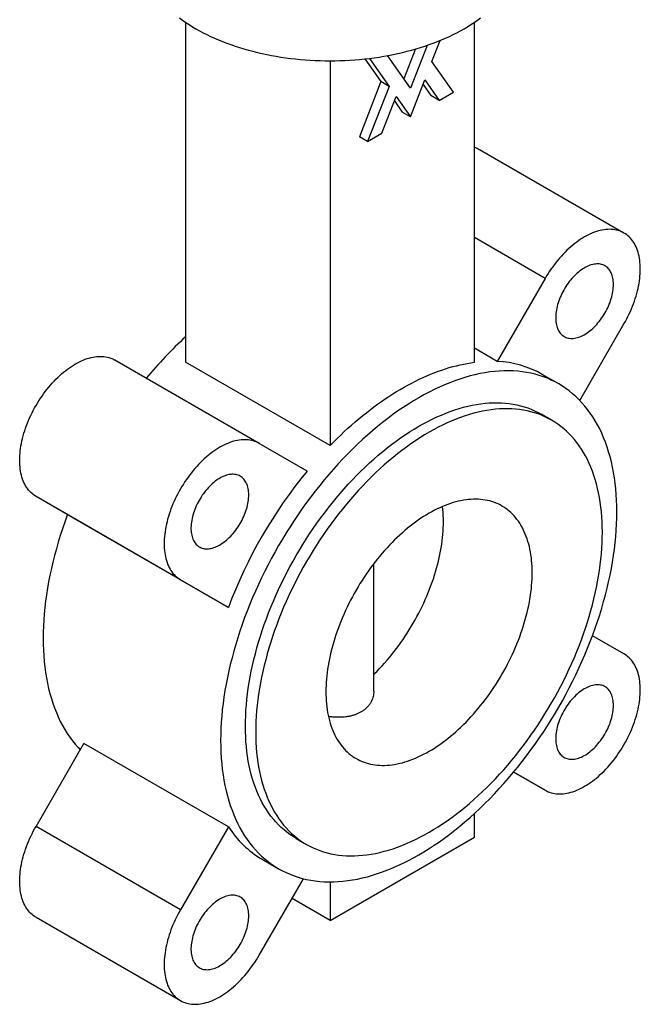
# Paper-space layout '_Isometrico' of a CAD drawing. Header units: millimetres. Extents: x -53 to 129, y -74 to 245.
# Tile 1 of 2: x -53 to 53, y -74 to 95. Entities that reach past the tile are written whole.
import ezdxf

# ---------------------------------------------------------------- set-up
doc = ezdxf.new("R2010")
doc.units = ezdxf.units.MM

psp = doc.layouts.new('_Isometrico')

# ---------------------------------------------------------------- linework, layer by layer
at = {"color": 7, "linetype": 'Continuous', "lineweight": 25}
for p, q in [((-24.75, 94.81), (-24.75, 36.5)), ((24.75, 36.5), (24.75, 94.81)), ((17.46, 88.06), (18.87, 91.69)), ((14.67, 90.23), (12.67, 85.08)), ((16.64, 90.85), (13.79, 83.49)), ((0, 88.2), (0, 22.21)), ((5.97, 88.52), (8.7, 84.64)), ((6.75, 88.61), (10.11, 83.82)), ((13.79, 83.49), (9.86, 89.09)), ((21.14, 82.84), (17.46, 88.06)), ((8.7, 84.64), (5.03, 75.17)), ((10.11, 83.82), (8.7, 84.64)), ((13.79, 78.59), (16.24, 84.91)), ((16.24, 84.91), (18.69, 81.42)), ((10.11, 83.82), (6.44, 74.35)), ((15.94, 84.14), (17.27, 82.24)), ((18.69, 81.42), (21.14, 82.84)), ((8.89, 75.77), (11.34, 82.08)), ((11.04, 81.31), (12.37, 79.41)), ((11.34, 82.08), (13.79, 78.59)), ((18.69, 81.42), (17.27, 82.24)), ((13.79, 78.59), (12.37, 79.41)), ((6.44, 74.35), (5.03, 75.17)), ((6.44, 74.35), (8.89, 75.77)), ((50.37, 58.67), (25.63, 72.96)), ((36.87, 50.88), (28.66, 36.65)), ((42.8, 29.97), (50.37, 43.09)), ((28.66, 36.65), (24.75, 38.9)), ((-12.13, 22.59), (-36.87, 36.88)), ((0, 22.21), (-24.75, 36.5)), ((39.2, 32.79), (36.37, 34.43)), ((37.97, 26.58), (36.2, 27.6)), ((-3.91, 17.85), (-12.13, 22.59)), ((-25.63, -0.79), (-50.37, 13.5)), ((-42.16, 8.75), (-50.37, 13.5)), ((-17.41, -5.53), (-42.16, 8.75)), ((7.5, -19.95), (7.5, 1.97)), ((-25.63, -0.79), (-17.41, -5.53)), ((50.37, -13.5), (44.98, -10.39)), ((-50.37, -43.09), (-42.16, -28.85)), ((-17.41, -43.14), (-42.16, -28.85)), ((31.48, -33.77), (36.87, -36.88)), ((36.87, -36.88), (31.48, -33.77)), ((24.75, -44.91), (24.75, -40.88)), ((-25.63, -57.37), (-50.37, -43.09)), ((-17.41, -43.14), (-25.63, -57.37)), ((-5.8, -45.15), (-4.03, -46.17)), ((0, -59.2), (24.75, -44.91)), ((-11.62, -48.71), (-8.8, -50.35)), ((-12.13, -65.17), (-4.55, -52.05)), ((0, -52.6), (0, -59.2)), ((0, -59.2), (-6.51, -55.44)), ((-50.37, -58.67), (-25.63, -72.96))]:
    psp.add_line(p, q, dxfattribs=at)
at = {"color": 8, "linetype": 'Continuous', "lineweight": 25}
psp.add_line((36.87, 50.88), (24.75, 57.88), dxfattribs=at)
at = {"color": 7, "linetype": 'Continuous', "lineweight": 25, "flags": 128}
for points in [[(-25.78, 95.55), (-25.26, 95.16), (-24.71, 94.78), (-24.15, 94.41), (-23.57, 94.05), (-22.98, 93.7)], [(-22.98, 93.7), (-22.37, 93.36), (-21.75, 93.02), (-21.11, 92.7), (-20.45, 92.39), (-19.78, 92.08), (-19.1, 91.79), (-18.41, 91.5), (-17.7, 91.23), (-16.98, 90.97), (-16.25, 90.72), (-15.51, 90.48), (-14.75, 90.25), (-13.99, 90.03), (-13.22, 89.83), (-12.44, 89.63), (-11.65, 89.45), (-10.85, 89.28), (-10.04, 89.12), (-9.23, 88.98), (-8.41, 88.84), (-7.59, 88.72), (-6.76, 88.61), (-5.92, 88.52), (-5.08, 88.44), (-4.24, 88.37), (-3.4, 88.31), (-2.55, 88.26), (-1.7, 88.23), (-0.85, 88.21), (0, 88.2), (0.85, 88.21), (1.7, 88.23), (2.55, 88.26), (3.4, 88.31), (4.24, 88.37), (5.08, 88.44), (5.92, 88.52), (6.76, 88.61), (7.59, 88.72), (8.41, 88.84), (9.23, 88.98), (10.04, 89.12), (10.85, 89.28), (11.65, 89.45), (12.44, 89.63), (13.22, 89.83), (13.99, 90.03), (14.75, 90.25), (15.51, 90.48), (16.25, 90.72), (16.98, 90.97), (17.7, 91.23), (18.41, 91.5), (19.1, 91.79), (19.78, 92.08), (20.45, 92.39), (21.11, 92.7), (21.75, 93.02), (22.37, 93.36), (22.98, 93.7), (23.57, 94.05), (24.15, 94.41), (24.71, 94.78), (25.26, 95.16), (25.78, 95.55)], [(50.37, 43.09), (50.61, 43.5), (50.84, 43.93), (51.06, 44.36), (51.27, 44.79), (51.47, 45.22), (51.65, 45.66), (51.83, 46.1), (52, 46.54), (52.16, 46.98), (52.31, 47.42), (52.44, 47.86), (52.57, 48.29), (52.68, 48.73), (52.78, 49.16), (52.87, 49.6), (52.95, 50.02), (53.02, 50.45), (53.07, 50.87), (53.12, 51.28), (53.15, 51.69), (53.16, 52.1), (53.17, 52.49), (53.16, 52.88), (53.15, 53.27), (53.12, 53.64), (53.07, 54.01), (53.02, 54.36), (52.95, 54.71), (52.87, 55.05), (52.78, 55.38), (52.68, 55.69), (52.57, 56), (52.44, 56.29), (52.31, 56.58), (52.16, 56.85), (52, 57.1), (51.83, 57.35), (51.65, 57.58), (51.47, 57.8), (51.27, 58), (51.06, 58.19), (50.84, 58.37), (50.61, 58.53), (50.37, 58.67), (50.13, 58.81), (49.88, 58.92), (49.61, 59.02), (49.35, 59.11), (49.07, 59.18), (48.79, 59.24), (48.5, 59.28), (48.2, 59.3), (47.9, 59.31), (47.59, 59.3), (47.28, 59.28), (46.96, 59.24), (46.64, 59.18), (46.31, 59.11), (45.99, 59.03), (45.65, 58.93), (45.32, 58.81), (44.98, 58.68), (44.64, 58.53), (44.31, 58.37), (43.97, 58.2), (43.62, 58.01), (43.28, 57.8), (42.94, 57.59), (42.6, 57.35), (42.27, 57.11), (41.93, 56.85), (41.6, 56.58), (41.26, 56.3), (40.93, 56.01), (40.61, 55.7), (40.29, 55.39), (39.97, 55.06), (39.66, 54.72), (39.35, 54.37), (39.05, 54.02), (38.75, 53.65), (38.46, 53.28), (38.18, 52.89), (37.9, 52.51), (37.63, 52.11), (37.37, 51.71), (37.12, 51.3), (36.87, 50.88)], [(48.57, 49.84), (48.57, 50.12), (48.55, 50.39), (48.52, 50.65), (48.48, 50.91), (48.42, 51.15), (48.36, 51.39), (48.28, 51.61), (48.19, 51.82), (48.09, 52.02), (47.98, 52.21), (47.86, 52.39), (47.73, 52.55), (47.59, 52.7), (47.43, 52.83), (47.27, 52.95), (47.1, 53.06), (46.92, 53.15), (46.74, 53.22), (46.54, 53.28), (46.34, 53.33), (46.13, 53.36), (45.92, 53.37), (45.7, 53.37), (45.48, 53.35), (45.25, 53.32), (45.01, 53.27), (44.78, 53.21), (44.54, 53.13), (44.3, 53.03), (44.05, 52.92), (43.81, 52.8), (43.56, 52.66), (43.32, 52.51), (43.07, 52.35), (42.83, 52.17), (42.59, 51.98), (42.35, 51.77), (42.12, 51.56), (41.89, 51.33), (41.66, 51.1), (41.44, 50.85), (41.22, 50.59), (41.01, 50.33), (40.8, 50.05), (40.61, 49.77), (40.42, 49.48), (40.23, 49.19), (40.06, 48.89), (39.89, 48.59), (39.74, 48.28), (39.59, 47.97), (39.45, 47.66), (39.33, 47.34), (39.21, 47.02), (39.11, 46.71), (39.01, 46.39), (38.93, 46.08), (38.86, 45.77), (38.8, 45.46), (38.75, 45.15), (38.71, 44.85), (38.69, 44.56), (38.68, 44.27), (38.68, 43.99), (38.69, 43.71), (38.71, 43.44), (38.75, 43.18), (38.8, 42.93), (38.86, 42.69), (38.93, 42.47), (39.01, 42.25), (39.11, 42.04), (39.21, 41.85), (39.33, 41.67), (39.45, 41.5), (39.59, 41.34), (39.74, 41.2), (39.89, 41.07), (40.06, 40.96), (40.23, 40.86), (40.42, 40.78), (40.61, 40.71), (40.8, 40.66), (41.01, 40.62), (41.22, 40.6), (41.44, 40.59), (41.66, 40.6), (41.89, 40.63), (42.12, 40.67), (42.35, 40.73), (42.59, 40.8), (42.83, 40.88), (43.07, 40.99), (43.32, 41.1), (43.56, 41.23), (43.81, 41.38), (44.05, 41.54), (44.3, 41.71), (44.54, 41.89), (44.78, 42.09), (45.01, 42.3), (45.25, 42.52), (45.48, 42.75), (45.7, 42.99), (45.92, 43.24), (46.13, 43.51), (46.34, 43.78), (46.54, 44.05), (46.74, 44.34), (46.92, 44.63), (47.1, 44.92), (47.27, 45.23), (47.43, 45.53), (47.59, 45.84), (47.73, 46.15), (47.86, 46.47), (47.98, 46.78), (48.09, 47.1), (48.19, 47.42), (48.28, 47.73), (48.36, 48.04), (48.42, 48.35), (48.48, 48.66), (48.52, 48.96), (48.55, 49.26), (48.57, 49.55), (48.57, 49.84)], [(-50.37, 13.5), (-50.61, 13.64), (-50.84, 13.81), (-51.06, 13.98), (-51.27, 14.17), (-51.47, 14.38), (-51.65, 14.59), (-51.83, 14.83), (-52, 15.07), (-52.16, 15.33), (-52.31, 15.6), (-52.44, 15.88), (-52.57, 16.17), (-52.68, 16.48), (-52.78, 16.8), (-52.87, 17.12), (-52.95, 17.46), (-53.02, 17.81), (-53.07, 18.17), (-53.12, 18.53), (-53.15, 18.91), (-53.16, 19.29), (-53.17, 19.68), (-53.16, 20.08), (-53.15, 20.48), (-53.12, 20.89), (-53.07, 21.3), (-53.02, 21.72), (-52.95, 22.15), (-52.87, 22.58), (-52.78, 23.01), (-52.68, 23.44), (-52.57, 23.88), (-52.44, 24.32), (-52.31, 24.76), (-52.16, 25.2), (-52, 25.64), (-51.83, 26.08), (-51.65, 26.51), (-51.47, 26.95), (-51.27, 27.38), (-51.06, 27.82), (-50.84, 28.24), (-50.61, 28.67), (-50.37, 29.09), (-50.13, 29.5), (-49.88, 29.91), (-49.61, 30.32), (-49.35, 30.71), (-49.07, 31.1), (-48.79, 31.48), (-48.5, 31.86), (-48.2, 32.22), (-47.9, 32.58), (-47.59, 32.93), (-47.28, 33.27), (-46.96, 33.59), (-46.64, 33.91), (-46.31, 34.21), (-45.99, 34.51), (-45.65, 34.79), (-45.32, 35.06), (-44.98, 35.32), (-44.64, 35.56), (-44.31, 35.79), (-43.97, 36.01), (-43.62, 36.21), (-43.28, 36.4), (-42.94, 36.58), (-42.6, 36.74), (-42.27, 36.89), (-41.93, 37.02), (-41.6, 37.13), (-41.26, 37.23), (-40.93, 37.32), (-40.61, 37.39), (-40.29, 37.44), (-39.97, 37.48), (-39.66, 37.51), (-39.35, 37.51), (-39.05, 37.51), (-38.75, 37.48), (-38.46, 37.44), (-38.18, 37.39), (-37.9, 37.32), (-37.63, 37.23), (-37.37, 37.13), (-37.12, 37.01), (-36.87, 36.88)], [(0, 22.21), (0.61, 22.83), (1.22, 23.43), (1.83, 24.03), (2.45, 24.61), (3.08, 25.18), (3.7, 25.74), (4.33, 26.29), (4.96, 26.83), (5.6, 27.35), (6.24, 27.86), (6.88, 28.36), (7.52, 28.84), (8.16, 29.32), (8.81, 29.77), (9.45, 30.22), (10.1, 30.65), (10.75, 31.07), (11.4, 31.47), (12.05, 31.86), (12.7, 32.24), (13.35, 32.6), (14, 32.94), (14.65, 33.27), (15.29, 33.59), (15.94, 33.89), (16.59, 34.18), (17.23, 34.45), (17.87, 34.71), (18.51, 34.95), (19.15, 35.17), (19.78, 35.38), (20.42, 35.58), (21.05, 35.76), (21.67, 35.92), (22.3, 36.07), (22.91, 36.2), (23.53, 36.31), (24.14, 36.41), (24.75, 36.5)], [(49.14, 10.82), (49.13, 11.84), (49.1, 12.84), (49.04, 13.83), (48.96, 14.81), (48.85, 15.77), (48.73, 16.71), (48.58, 17.63), (48.4, 18.54), (48.21, 19.43), (47.99, 20.29), (47.75, 21.14), (47.48, 21.97), (47.2, 22.78), (46.89, 23.56), (46.56, 24.32), (46.21, 25.07), (45.84, 25.78), (45.44, 26.48), (45.03, 27.14), (44.6, 27.79), (44.14, 28.41), (43.67, 29), (43.17, 29.57), (42.66, 30.11), (42.13, 30.63), (41.58, 31.12), (41.01, 31.58), (40.43, 32.01), (39.82, 32.42), (39.2, 32.79), (38.57, 33.14), (37.91, 33.46), (37.25, 33.75), (36.56, 34.01), (35.86, 34.25), (35.15, 34.45), (34.43, 34.62), (33.69, 34.77), (32.94, 34.88), (32.17, 34.96), (31.4, 35.02), (30.61, 35.04), (29.81, 35.03), (29.01, 35), (28.19, 34.93), (27.37, 34.84), (26.53, 34.71), (25.69, 34.55), (24.84, 34.37), (23.99, 34.15), (23.13, 33.91), (22.26, 33.63), (21.39, 33.33), (20.51, 33), (19.63, 32.64), (18.75, 32.25), (17.87, 31.83), (16.98, 31.39), (16.09, 30.92), (15.2, 30.42), (14.31, 29.89), (13.43, 29.34), (12.54, 28.76), (11.65, 28.15), (10.77, 27.52), (9.89, 26.87), (9.02, 26.19), (8.15, 25.49), (7.28, 24.76), (6.42, 24.01), (5.56, 23.24), (4.71, 22.44), (3.87, 21.63), (3.04, 20.79), (2.21, 19.94), (1.4, 19.06), (0.59, 18.16), (-0.21, 17.25), (-0.99, 16.32), (-1.77, 15.37), (-2.53, 14.4), (-3.28, 13.42), (-4.02, 12.43), (-4.75, 11.42), (-5.46, 10.39), (-6.16, 9.35), (-6.84, 8.3), (-7.51, 7.24), (-8.16, 6.17), (-8.8, 5.08), (-9.42, 3.99), (-10.02, 2.89), (-10.61, 1.78), (-11.17, 0.66), (-11.72, -0.46), (-12.26, -1.59), (-12.77, -2.72), (-13.26, -3.86), (-13.74, -5), (-14.19, -6.15), (-14.63, -7.29), (-15.04, -8.44), (-15.43, -9.59), (-15.8, -10.73), (-16.15, -11.88), (-16.48, -13.02), (-16.79, -14.16), (-17.08, -15.3), (-17.34, -16.43), (-17.58, -17.56), (-17.8, -18.68), (-18, -19.79), (-18.17, -20.9), (-18.32, -22), (-18.45, -23.09), (-18.55, -24.17), (-18.63, -25.23), (-18.69, -26.29), (-18.73, -27.34), (-18.74, -28.37), (-18.73, -29.39), (-18.69, -30.39), (-18.63, -31.38), (-18.55, -32.36), (-18.45, -33.32), (-18.32, -34.26), (-18.17, -35.18), (-18, -36.09), (-17.8, -36.98), (-17.58, -37.85), (-17.34, -38.69), (-17.08, -39.52), (-16.79, -40.33), (-16.48, -41.11), (-16.15, -41.88), (-15.8, -42.62), (-15.43, -43.33), (-15.04, -44.03), (-14.63, -44.7), (-14.19, -45.34), (-13.74, -45.96), (-13.26, -46.56), (-12.77, -47.12), (-12.26, -47.67), (-11.72, -48.18), (-11.17, -48.67), (-10.61, -49.13), (-10.02, -49.56), (-9.42, -49.97), (-8.8, -50.35), (-8.16, -50.69), (-7.51, -51.01), (-6.84, -51.3), (-6.16, -51.57), (-5.46, -51.8), (-4.75, -52), (-4.02, -52.18), (-3.28, -52.32), (-2.53, -52.43), (-1.77, -52.52), (-0.99, -52.57), (-0.21, -52.59), (0.59, -52.59), (1.4, -52.55), (2.21, -52.49), (3.04, -52.39), (3.87, -52.26), (4.71, -52.11), (5.56, -51.92), (6.42, -51.71), (7.28, -51.46), (8.15, -51.19), (9.02, -50.88), (9.89, -50.55), (10.77, -50.19), (11.65, -49.8), (12.54, -49.39), (13.43, -48.94), (14.31, -48.47), (15.2, -47.97), (16.09, -47.44), (16.98, -46.89), (17.87, -46.31), (18.75, -45.71), (19.63, -45.08), (20.51, -44.42), (21.39, -43.74), (22.26, -43.04), (23.13, -42.31), (23.99, -41.56), (24.84, -40.79), (25.69, -40), (26.53, -39.18), (27.37, -38.35), (28.19, -37.49), (29.01, -36.61), (29.81, -35.72), (30.61, -34.8), (31.4, -33.87), (32.17, -32.92), (32.94, -31.96), (33.69, -30.98), (34.43, -29.98), (35.15, -28.97), (35.86, -27.94), (36.56, -26.91), (37.25, -25.85), (37.91, -24.79), (38.57, -23.72), (39.2, -22.64), (39.82, -21.54), (40.43, -20.44), (41.01, -19.33), (41.58, -18.21), (42.13, -17.09), (42.66, -15.96), (43.17, -14.83), (43.67, -13.69), (44.14, -12.55), (44.6, -11.4), (45.03, -10.26), (45.44, -9.11), (45.84, -7.96), (46.21, -6.82), (46.56, -5.67), (46.89, -4.53), (47.2, -3.39), (47.48, -2.25), (47.75, -1.12), (47.99, 0.01), (48.21, 1.13), (48.4, 2.24), (48.58, 3.35), (48.73, 4.44), (48.85, 5.53), (48.96, 6.61), (49.04, 7.68), (49.1, 8.74), (49.13, 9.78), (49.14, 10.82)], [(-5.8, -45.15), (-5.8, -45.15), (-6.34, -44.82), (-6.87, -44.46), (-7.38, -44.09), (-7.88, -43.68), (-8.36, -43.26), (-8.82, -42.8), (-9.27, -42.33), (-9.7, -41.83), (-10.12, -41.31), (-10.52, -40.77), (-10.9, -40.21), (-11.26, -39.62), (-11.6, -39.02), (-11.93, -38.39), (-12.24, -37.74), (-12.52, -37.07), (-12.79, -36.39), (-13.04, -35.68), (-13.27, -34.96), (-13.48, -34.21), (-13.68, -33.45), (-13.85, -32.68), (-14, -31.88), (-14.13, -31.07), (-14.24, -30.25), (-14.33, -29.41), (-14.4, -28.56), (-14.45, -27.69), (-14.49, -26.81), (-14.5, -25.92), (-14.49, -25.02), (-14.45, -24.1), (-14.4, -23.18), (-14.33, -22.24), (-14.24, -21.3), (-14.13, -20.35), (-14, -19.38), (-13.85, -18.42), (-13.68, -17.44), (-13.48, -16.46), (-13.27, -15.47), (-13.04, -14.48), (-12.79, -13.49), (-12.52, -12.49), (-12.24, -11.49), (-11.93, -10.49), (-11.6, -9.49), (-11.26, -8.48), (-10.9, -7.48), (-10.52, -6.48), (-10.12, -5.48), (-9.7, -4.48), (-9.27, -3.48), (-8.82, -2.49), (-8.36, -1.5), (-7.88, -0.52), (-7.38, 0.46), (-6.87, 1.43), (-6.34, 2.39), (-5.8, 3.35), (-5.24, 4.3), (-4.67, 5.24), (-4.08, 6.17), (-3.49, 7.09), (-2.88, 7.99), (-2.25, 8.89), (-1.62, 9.78), (-0.97, 10.65), (-0.31, 11.51), (0.35, 12.35), (1.03, 13.18), (1.72, 14), (2.42, 14.8), (3.12, 15.58), (3.84, 16.35), (4.56, 17.1), (5.29, 17.83), (6.03, 18.54), (6.77, 19.24), (7.52, 19.91), (8.27, 20.57), (9.03, 21.2), (9.79, 21.82), (10.56, 22.41), (11.33, 22.99), (12.1, 23.54), (12.87, 24.07), (13.65, 24.57), (14.43, 25.06), (15.2, 25.52), (15.98, 25.96), (16.76, 26.37), (17.53, 26.76), (18.31, 27.12), (19.08, 27.46), (19.85, 27.78), (20.61, 28.07), (21.38, 28.33), (22.14, 28.57), (22.89, 28.79), (23.64, 28.98), (24.38, 29.14), (25.12, 29.27), (25.85, 29.38), (26.57, 29.47), (27.28, 29.53), (27.99, 29.56), (28.69, 29.56), (29.37, 29.54), (30.05, 29.5), (30.72, 29.42), (31.38, 29.32), (32.02, 29.2), (32.66, 29.05), (33.28, 28.87), (33.89, 28.67), (34.49, 28.44), (35.07, 28.18), (35.65, 27.9), (36.2, 27.6)], [(46.67, 7.35), (46.66, 8.24), (46.63, 9.12), (46.58, 9.99), (46.51, 10.84), (46.41, 11.68), (46.3, 12.5), (46.17, 13.31), (46.02, 14.1), (45.85, 14.88), (45.66, 15.64), (45.45, 16.38), (45.22, 17.11), (44.97, 17.81), (44.7, 18.5), (44.41, 19.17), (44.1, 19.81), (43.78, 20.44), (43.43, 21.05), (43.07, 21.63), (42.69, 22.2), (42.29, 22.74), (41.88, 23.26), (41.45, 23.76), (41, 24.23), (40.53, 24.68), (40.05, 25.11), (39.55, 25.51), (39.04, 25.89), (38.51, 26.25), (37.97, 26.58), (37.41, 26.88), (36.84, 27.16), (36.26, 27.42), (35.66, 27.64), (35.05, 27.85), (34.43, 28.03), (33.79, 28.18), (33.15, 28.3), (32.49, 28.4), (31.82, 28.48), (31.14, 28.52), (30.45, 28.54), (29.76, 28.54), (29.05, 28.51), (28.34, 28.45), (27.61, 28.36), (26.88, 28.25), (26.15, 28.12), (25.41, 27.95), (24.66, 27.77), (23.9, 27.55), (23.15, 27.31), (22.38, 27.05), (21.62, 26.76), (20.85, 26.44), (20.07, 26.1), (19.3, 25.74), (18.52, 25.35), (17.75, 24.93), (16.97, 24.5), (16.19, 24.04), (15.42, 23.55), (14.64, 23.05), (13.87, 22.52), (13.09, 21.97), (12.32, 21.39), (11.56, 20.8), (10.8, 20.18), (10.04, 19.55), (9.28, 18.89), (8.54, 18.22), (7.79, 17.52), (7.06, 16.81), (6.33, 16.08), (5.61, 15.33), (4.89, 14.56), (4.19, 13.78), (3.49, 12.98), (2.8, 12.16), (2.12, 11.33), (1.45, 10.49), (0.8, 9.63), (0.15, 8.76), (-0.49, 7.87), (-1.11, 6.97), (-1.72, 6.07), (-2.32, 5.15), (-2.9, 4.22), (-3.47, 3.28), (-4.03, 2.33), (-4.57, 1.37), (-5.1, 0.41), (-5.61, -0.56), (-6.11, -1.54), (-6.59, -2.52), (-7.06, -3.51), (-7.5, -4.5), (-7.94, -5.5), (-8.35, -6.5), (-8.75, -7.5), (-9.13, -8.5), (-9.49, -9.5), (-9.83, -10.51), (-10.16, -11.51), (-10.47, -12.51), (-10.76, -13.51), (-11.02, -14.51), (-11.27, -15.5), (-11.5, -16.5), (-11.72, -17.48), (-11.91, -18.46), (-12.08, -19.44), (-12.23, -20.4), (-12.36, -21.37), (-12.47, -22.32), (-12.57, -23.26), (-12.64, -24.2), (-12.69, -25.12), (-12.72, -26.04), (-12.73, -26.94), (-12.72, -27.83), (-12.69, -28.71), (-12.64, -29.58), (-12.57, -30.43), (-12.47, -31.27), (-12.36, -32.1), (-12.23, -32.9), (-12.08, -33.7), (-11.91, -34.47), (-11.72, -35.23), (-11.5, -35.98), (-11.27, -36.7), (-11.02, -37.41), (-10.76, -38.09), (-10.47, -38.76), (-10.16, -39.41), (-9.83, -40.04), (-9.49, -40.64), (-9.13, -41.23), (-8.75, -41.79), (-8.35, -42.33), (-7.94, -42.85), (-7.5, -43.35), (-7.06, -43.83), (-6.59, -44.28), (-6.11, -44.7), (-5.61, -45.11), (-5.1, -45.49), (-4.57, -45.84), (-4.03, -46.17), (-3.47, -46.47), (-2.9, -46.75), (-2.32, -47.01), (-1.72, -47.24), (-1.11, -47.44), (-0.49, -47.62), (0.15, -47.77), (0.8, -47.9), (1.45, -48), (2.12, -48.07), (2.8, -48.12), (3.49, -48.14), (4.19, -48.13), (4.89, -48.1), (5.61, -48.04), (6.33, -47.96), (7.06, -47.85), (7.79, -47.71), (8.54, -47.55), (9.28, -47.36), (10.04, -47.15), (10.8, -46.91), (11.56, -46.64), (12.32, -46.35), (13.09, -46.04), (13.87, -45.7), (14.64, -45.33), (15.42, -44.94), (16.19, -44.53), (16.97, -44.09), (17.75, -43.63), (18.52, -43.15), (19.3, -42.64), (20.07, -42.11), (20.85, -41.56), (21.62, -40.99), (22.38, -40.39), (23.15, -39.78), (23.9, -39.14), (24.66, -38.49), (25.41, -37.81), (26.15, -37.12), (26.88, -36.4), (27.61, -35.67), (28.34, -34.92), (29.05, -34.15), (29.76, -33.37), (30.45, -32.57), (31.14, -31.75), (31.82, -30.92), (32.49, -30.08), (33.15, -29.22), (33.79, -28.35), (34.43, -27.46), (35.05, -26.57), (35.66, -25.66), (36.26, -24.74), (36.84, -23.81), (37.41, -22.87), (37.97, -21.92), (38.51, -20.97), (39.04, -20), (39.55, -19.03), (40.05, -18.06), (40.53, -17.07), (41, -16.08), (41.45, -15.09), (41.88, -14.1), (42.29, -13.1), (42.69, -12.1), (43.07, -11.09), (43.43, -10.09), (43.78, -9.09), (44.1, -8.08), (44.41, -7.08), (44.7, -6.08), (44.97, -5.08), (45.22, -4.09), (45.45, -3.1), (45.66, -2.11), (45.85, -1.13), (46.02, -0.16), (46.17, 0.81), (46.3, 1.77), (46.41, 2.72), (46.51, 3.67), (46.58, 4.6), (46.63, 5.53), (46.66, 6.44), (46.67, 7.35)], [(-12.13, 22.59), (-12.37, 22.73), (-12.62, 22.84), (-12.89, 22.94), (-13.15, 23.03), (-13.43, 23.1), (-13.71, 23.16), (-14, 23.19), (-14.3, 23.22), (-14.6, 23.23), (-14.91, 23.22), (-15.22, 23.2), (-15.54, 23.16), (-15.86, 23.1), (-16.19, 23.03), (-16.51, 22.95), (-16.85, 22.85), (-17.18, 22.73), (-17.52, 22.6), (-17.86, 22.45), (-18.19, 22.29), (-18.53, 22.12), (-18.88, 21.93), (-19.22, 21.72), (-19.56, 21.5), (-19.9, 21.27), (-20.23, 21.03), (-20.57, 20.77), (-20.9, 20.5), (-21.24, 20.22), (-21.57, 19.93), (-21.89, 19.62), (-22.21, 19.31), (-22.53, 18.98), (-22.84, 18.64), (-23.15, 18.29), (-23.45, 17.94), (-23.75, 17.57), (-24.04, 17.2), (-24.32, 16.81), (-24.6, 16.42), (-24.87, 16.03), (-25.13, 15.62), (-25.38, 15.22), (-25.63, 14.8), (-25.86, 14.38), (-26.09, 13.96), (-26.31, 13.53), (-26.52, 13.1), (-26.72, 12.66), (-26.91, 12.23), (-27.09, 11.79), (-27.25, 11.35), (-27.41, 10.91), (-27.56, 10.47), (-27.69, 10.03), (-27.82, 9.59), (-27.93, 9.15), (-28.03, 8.72), (-28.13, 8.29), (-28.2, 7.86), (-28.27, 7.44), (-28.32, 7.02), (-28.37, 6.6), (-28.4, 6.19), (-28.42, 5.79), (-28.42, 5.39), (-28.42, 5), (-28.4, 4.62), (-28.37, 4.25), (-28.32, 3.88), (-28.27, 3.52), (-28.2, 3.17), (-28.13, 2.84), (-28.03, 2.51), (-27.93, 2.19), (-27.82, 1.89), (-27.69, 1.59), (-27.56, 1.31), (-27.41, 1.04), (-27.25, 0.78), (-27.09, 0.54), (-26.91, 0.31), (-26.72, 0.09), (-26.52, -0.12), (-26.31, -0.31), (-26.09, -0.48), (-25.86, -0.64), (-25.63, -0.79)], [(-13.93, 13.76), (-13.93, 14.04), (-13.95, 14.31), (-13.98, 14.57), (-14.02, 14.83), (-14.08, 15.07), (-14.14, 15.31), (-14.22, 15.53), (-14.31, 15.74), (-14.41, 15.94), (-14.52, 16.13), (-14.64, 16.31), (-14.77, 16.47), (-14.91, 16.62), (-15.07, 16.75), (-15.23, 16.87), (-15.4, 16.98), (-15.58, 17.07), (-15.76, 17.14), (-15.96, 17.2), (-16.16, 17.25), (-16.37, 17.28), (-16.58, 17.29), (-16.8, 17.29), (-17.02, 17.27), (-17.25, 17.24), (-17.49, 17.19), (-17.72, 17.13), (-17.96, 17.05), (-18.2, 16.95), (-18.45, 16.84), (-18.69, 16.72), (-18.94, 16.58), (-19.18, 16.43), (-19.43, 16.27), (-19.67, 16.09), (-19.91, 15.9), (-20.15, 15.69), (-20.38, 15.48), (-20.61, 15.25), (-20.84, 15.01), (-21.06, 14.77), (-21.28, 14.51), (-21.49, 14.25), (-21.7, 13.97), (-21.89, 13.69), (-22.08, 13.4), (-22.27, 13.11), (-22.44, 12.81), (-22.61, 12.51), (-22.76, 12.2), (-22.91, 11.89), (-23.05, 11.57), (-23.17, 11.26), (-23.29, 10.94), (-23.39, 10.63), (-23.49, 10.31), (-23.57, 10), (-23.64, 9.69), (-23.7, 9.38), (-23.75, 9.07), (-23.79, 8.77), (-23.81, 8.48), (-23.82, 8.19), (-23.82, 7.9), (-23.81, 7.63), (-23.79, 7.36), (-23.75, 7.1), (-23.7, 6.85), (-23.64, 6.61), (-23.57, 6.39), (-23.49, 6.17), (-23.39, 5.96), (-23.29, 5.77), (-23.17, 5.58), (-23.05, 5.42), (-22.91, 5.26), (-22.76, 5.12), (-22.61, 4.99), (-22.44, 4.88), (-22.27, 4.78), (-22.08, 4.7), (-21.89, 4.63), (-21.7, 4.58), (-21.49, 4.54), (-21.28, 4.52), (-21.06, 4.51), (-20.84, 4.52), (-20.61, 4.55), (-20.38, 4.59), (-20.15, 4.64), (-19.91, 4.72), (-19.67, 4.8), (-19.43, 4.9), (-19.18, 5.02), (-18.94, 5.15), (-18.69, 5.3), (-18.45, 5.46), (-18.2, 5.63), (-17.96, 5.81), (-17.72, 6.01), (-17.49, 6.22), (-17.25, 6.44), (-17.02, 6.67), (-16.8, 6.91), (-16.58, 7.16), (-16.37, 7.43), (-16.16, 7.69), (-15.96, 7.97), (-15.76, 8.26), (-15.58, 8.55), (-15.4, 8.84), (-15.23, 9.15), (-15.07, 9.45), (-14.91, 9.76), (-14.77, 10.07), (-14.64, 10.39), (-14.52, 10.7), (-14.41, 11.02), (-14.31, 11.34), (-14.22, 11.65), (-14.14, 11.96), (-14.08, 12.27), (-14.02, 12.58), (-13.98, 12.88), (-13.95, 13.18), (-13.93, 13.47), (-13.93, 13.76)], [(34.65, 0.41), (34.64, 0.94), (34.62, 1.46), (34.59, 1.98), (34.55, 2.49), (34.5, 2.99), (34.43, 3.48), (34.35, 3.96), (34.26, 4.43), (34.16, 4.89), (34.05, 5.34), (33.92, 5.79), (33.78, 6.22), (33.63, 6.64), (33.47, 7.05), (33.3, 7.44), (33.12, 7.83), (32.93, 8.2), (32.72, 8.56), (32.51, 8.91), (32.28, 9.25), (32.04, 9.57), (31.8, 9.88), (31.54, 10.18), (31.27, 10.46), (31, 10.73), (30.71, 10.98), (30.41, 11.22), (30.11, 11.45), (29.79, 11.66), (29.47, 11.85), (29.14, 12.04), (28.8, 12.2), (28.45, 12.35), (28.1, 12.49), (27.73, 12.61), (27.36, 12.72), (26.98, 12.81), (26.6, 12.88), (26.21, 12.94), (25.81, 12.98), (25.41, 13.01), (25, 13.02), (24.58, 13.02), (24.16, 13), (23.74, 12.97), (23.31, 12.92), (22.87, 12.85), (22.43, 12.77), (21.99, 12.67), (21.55, 12.56), (21.1, 12.43), (20.65, 12.29), (20.19, 12.13), (19.74, 11.96), (19.28, 11.77), (18.82, 11.57), (18.36, 11.35), (17.9, 11.12), (17.43, 10.88), (16.97, 10.62), (16.51, 10.34), (16.05, 10.05), (15.58, 9.75), (15.12, 9.44), (14.66, 9.11), (14.21, 8.77), (13.75, 8.42), (13.3, 8.05), (12.84, 7.67), (12.4, 7.28), (11.95, 6.88), (11.51, 6.46), (11.07, 6.04), (10.64, 5.6), (10.21, 5.16), (9.78, 4.7), (9.36, 4.23), (8.95, 3.76), (8.54, 3.27), (8.13, 2.78), (7.73, 2.28), (7.34, 1.77), (6.96, 1.25), (6.58, 0.72), (6.21, 0.19), (5.85, -0.35), (5.49, -0.9), (5.14, -1.46), (4.8, -2.01), (4.47, -2.58), (4.15, -3.15), (3.83, -3.72), (3.53, -4.3), (3.23, -4.88), (2.95, -5.47), (2.67, -6.05), (2.4, -6.64), (2.14, -7.24), (1.9, -7.83), (1.66, -8.43), (1.44, -9.02), (1.22, -9.62), (1.01, -10.22), (0.82, -10.82), (0.64, -11.41), (0.47, -12.01), (0.31, -12.6), (0.16, -13.19), (0.02, -13.78), (-0.1, -14.37), (-0.22, -14.95), (-0.32, -15.53), (-0.41, -16.11), (-0.49, -16.68), (-0.56, -17.25), (-0.61, -17.81), (-0.65, -18.37), (-0.68, -18.92), (-0.7, -19.46), (-0.71, -20), (-0.7, -20.53), (-0.68, -21.06), (-0.65, -21.57), (-0.61, -22.08), (-0.56, -22.58), (-0.49, -23.07), (-0.41, -23.55), (-0.32, -24.02), (-0.22, -24.49), (-0.1, -24.94), (0.02, -25.38), (0.16, -25.81), (0.31, -26.23), (0.47, -26.64), (0.64, -27.04), (0.82, -27.42), (1.01, -27.8), (1.22, -28.16), (1.44, -28.51), (1.66, -28.84), (1.9, -29.16), (2.14, -29.47), (2.4, -29.77), (2.67, -30.05), (2.95, -30.32), (3.23, -30.57), (3.53, -30.81), (3.83, -31.04), (4.15, -31.25), (4.47, -31.45), (4.8, -31.63), (5.14, -31.8), (5.49, -31.95), (5.85, -32.08), (6.21, -32.2), (6.58, -32.31), (6.96, -32.4), (7.34, -32.48), (7.73, -32.53), (8.13, -32.58), (8.54, -32.61), (8.95, -32.62), (9.36, -32.62), (9.78, -32.6), (10.21, -32.56), (10.64, -32.51), (11.07, -32.45), (11.51, -32.36), (11.95, -32.27), (12.4, -32.16), (12.84, -32.03), (13.3, -31.89), (13.75, -31.73), (14.21, -31.56), (14.66, -31.37), (15.12, -31.17), (15.58, -30.95), (16.05, -30.72), (16.51, -30.47), (16.97, -30.21), (17.43, -29.94), (17.9, -29.65), (18.36, -29.35), (18.82, -29.03), (19.28, -28.7), (19.74, -28.36), (20.19, -28.01), (20.65, -27.64), (21.1, -27.26), (21.55, -26.87), (21.99, -26.47), (22.43, -26.06), (22.87, -25.63), (23.31, -25.2), (23.74, -24.75), (24.16, -24.29), (24.58, -23.83), (25, -23.35), (25.41, -22.87), (25.81, -22.37), (26.21, -21.87), (26.6, -21.36), (26.98, -20.84), (27.36, -20.31), (27.73, -19.78), (28.1, -19.24), (28.45, -18.69), (28.8, -18.14), (29.14, -17.58), (29.47, -17.02), (29.79, -16.45), (30.11, -15.87), (30.41, -15.29), (30.71, -14.71), (31, -14.13), (31.27, -13.54), (31.54, -12.95), (31.8, -12.36), (32.04, -11.76), (32.28, -11.17), (32.51, -10.57), (32.72, -9.97), (32.93, -9.37), (33.12, -8.78), (33.3, -8.18), (33.47, -7.59), (33.63, -6.99), (33.78, -6.4), (33.92, -5.81), (34.05, -5.22), (34.16, -4.64), (34.26, -4.06), (34.35, -3.48), (34.43, -2.91), (34.5, -2.34), (34.55, -1.78), (34.59, -1.22), (34.62, -0.67), (34.64, -0.13), (34.65, 0.41)], [(-44.98, 10.39), (-45.03, 10.26), (-45.44, 9.11), (-45.84, 7.96), (-46.21, 6.82), (-46.56, 5.67), (-46.89, 4.53), (-47.2, 3.39), (-47.48, 2.25), (-47.75, 1.12), (-47.99, -0.01), (-48.21, -1.13), (-48.4, -2.24), (-48.58, -3.35), (-48.73, -4.44), (-48.85, -5.53), (-48.96, -6.61), (-49.04, -7.68), (-49.1, -8.74), (-49.13, -9.78), (-49.14, -10.82), (-49.13, -11.84), (-49.1, -12.84), (-49.04, -13.83), (-48.96, -14.81), (-48.85, -15.77), (-48.73, -16.71), (-48.58, -17.63), (-48.4, -18.54), (-48.21, -19.43), (-47.99, -20.29), (-47.75, -21.14), (-47.48, -21.97), (-47.2, -22.78), (-46.89, -23.56), (-46.56, -24.32), (-46.21, -25.07), (-45.84, -25.78), (-45.44, -26.48), (-45.03, -27.14), (-44.6, -27.79), (-44.14, -28.41), (-43.67, -29), (-43.17, -29.57), (-42.8, -29.97)], [(7.5, -17.02), (7.65, -16.88), (8.08, -16.44), (8.51, -15.99), (8.94, -15.54), (9.36, -15.07), (9.78, -14.6), (10.19, -14.11), (10.59, -13.62), (10.99, -13.11), (11.38, -12.6), (11.77, -12.08), (12.15, -11.56), (12.52, -11.02), (12.88, -10.48), (13.24, -9.93), (13.59, -9.38), (13.93, -8.82), (14.26, -8.26), (14.58, -7.69), (14.9, -7.11), (15.2, -6.53), (15.5, -5.95), (15.79, -5.37), (16.06, -4.78), (16.33, -4.19), (16.59, -3.59), (16.84, -3), (17.07, -2.4), (17.3, -1.8), (17.52, -1.21), (17.72, -0.61), (17.91, -0.01), (18.1, 0.59), (18.27, 1.18), (18.43, 1.78), (18.58, 2.37), (18.72, 2.96), (18.84, 3.55), (18.96, 4.13), (19.06, 4.71), (19.15, 5.29), (19.23, 5.86), (19.29, 6.43), (19.35, 6.99), (19.39, 7.55), (19.42, 8.1), (19.44, 8.65), (19.45, 9.18), (19.44, 9.72), (19.42, 10.24), (19.39, 10.76), (19.35, 11.26), (19.29, 11.76), (19.29, 11.78)], [(36.87, -36.88), (37.12, -37.01), (37.37, -37.13), (37.63, -37.23), (37.9, -37.32), (38.18, -37.39), (38.46, -37.44), (38.75, -37.48), (39.05, -37.51), (39.35, -37.51), (39.66, -37.51), (39.97, -37.48), (40.29, -37.44), (40.61, -37.39), (40.93, -37.32), (41.26, -37.23), (41.6, -37.13), (41.93, -37.02), (42.27, -36.89), (42.6, -36.74), (42.94, -36.58), (43.28, -36.4), (43.62, -36.21), (43.97, -36.01), (44.31, -35.79), (44.64, -35.56), (44.98, -35.32), (45.32, -35.06), (45.65, -34.79), (45.99, -34.51), (46.31, -34.21), (46.64, -33.91), (46.96, -33.59), (47.28, -33.27), (47.59, -32.93), (47.9, -32.58), (48.2, -32.22), (48.5, -31.86), (48.79, -31.48), (49.07, -31.1), (49.35, -30.71), (49.61, -30.32), (49.88, -29.91), (50.13, -29.5), (50.37, -29.09), (50.61, -28.67), (50.84, -28.24), (51.06, -27.82), (51.27, -27.38), (51.47, -26.95), (51.65, -26.51), (51.83, -26.08), (52, -25.64), (52.16, -25.2), (52.31, -24.76), (52.44, -24.32), (52.57, -23.88), (52.68, -23.44), (52.78, -23.01), (52.87, -22.58), (52.95, -22.15), (53.02, -21.72), (53.07, -21.3), (53.12, -20.89), (53.15, -20.48), (53.16, -20.08), (53.17, -19.68), (53.16, -19.29), (53.15, -18.91), (53.12, -18.53), (53.07, -18.17), (53.02, -17.81), (52.95, -17.46), (52.87, -17.12), (52.78, -16.8), (52.68, -16.48), (52.57, -16.17), (52.44, -15.88), (52.31, -15.6), (52.16, -15.33), (52, -15.07), (51.83, -14.83), (51.65, -14.59), (51.47, -14.38), (51.27, -14.17), (51.06, -13.98), (50.84, -13.81), (50.61, -13.64), (50.37, -13.5)], [(48.57, -22.33), (48.57, -22.05), (48.55, -21.78), (48.52, -21.52), (48.48, -21.26), (48.42, -21.02), (48.36, -20.79), (48.28, -20.56), (48.19, -20.35), (48.09, -20.15), (47.98, -19.96), (47.86, -19.79), (47.73, -19.62), (47.59, -19.48), (47.43, -19.34), (47.27, -19.22), (47.1, -19.12), (46.92, -19.02), (46.74, -18.95), (46.54, -18.89), (46.34, -18.84), (46.13, -18.81), (45.92, -18.8), (45.7, -18.8), (45.48, -18.82), (45.25, -18.85), (45.01, -18.9), (44.78, -18.97), (44.54, -19.04), (44.3, -19.14), (44.05, -19.25), (43.81, -19.37), (43.56, -19.51), (43.32, -19.66), (43.07, -19.83), (42.83, -20.01), (42.59, -20.2), (42.35, -20.4), (42.12, -20.61), (41.89, -20.84), (41.66, -21.08), (41.44, -21.32), (41.22, -21.58), (41.01, -21.85), (40.8, -22.12), (40.61, -22.4), (40.42, -22.69), (40.23, -22.98), (40.06, -23.28), (39.89, -23.59), (39.74, -23.89), (39.59, -24.2), (39.45, -24.52), (39.33, -24.83), (39.21, -25.15), (39.11, -25.46), (39.01, -25.78), (38.93, -26.09), (38.86, -26.41), (38.8, -26.71), (38.75, -27.02), (38.71, -27.32), (38.69, -27.62), (38.68, -27.9), (38.68, -28.19), (38.69, -28.46), (38.71, -28.73), (38.75, -28.99), (38.8, -29.24), (38.86, -29.48), (38.93, -29.71), (39.01, -29.93), (39.11, -30.13), (39.21, -30.33), (39.33, -30.51), (39.45, -30.68), (39.59, -30.83), (39.74, -30.97), (39.89, -31.1), (40.06, -31.21), (40.23, -31.31), (40.42, -31.39), (40.61, -31.46), (40.8, -31.52), (41.01, -31.55), (41.22, -31.57), (41.44, -31.58), (41.66, -31.57), (41.89, -31.54), (42.12, -31.5), (42.35, -31.45), (42.59, -31.38), (42.83, -31.29), (43.07, -31.19), (43.32, -31.07), (43.56, -30.94), (43.81, -30.8), (44.05, -30.64), (44.3, -30.47), (44.54, -30.28), (44.78, -30.08), (45.01, -29.87), (45.25, -29.65), (45.48, -29.42), (45.7, -29.18), (45.92, -28.93), (46.13, -28.67), (46.34, -28.4), (46.54, -28.12), (46.74, -27.84), (46.92, -27.54), (47.1, -27.25), (47.27, -26.95), (47.43, -26.64), (47.59, -26.33), (47.73, -26.02), (47.86, -25.7), (47.98, -25.39), (48.09, -25.07), (48.19, -24.76), (48.28, -24.44), (48.36, -24.13), (48.42, -23.82), (48.48, -23.51), (48.52, -23.21), (48.55, -22.91), (48.57, -22.62), (48.57, -22.33)], [(-50.37, -58.67), (-50.37, -58.67), (-50.61, -58.53), (-50.84, -58.37), (-51.06, -58.19), (-51.27, -58), (-51.47, -57.8), (-51.65, -57.58), (-51.83, -57.35), (-52, -57.1), (-52.16, -56.85), (-52.31, -56.58), (-52.44, -56.29), (-52.57, -56), (-52.68, -55.69), (-52.78, -55.38), (-52.87, -55.05), (-52.95, -54.71), (-53.02, -54.36), (-53.07, -54.01), (-53.12, -53.64), (-53.15, -53.27), (-53.16, -52.88), (-53.17, -52.49), (-53.16, -52.1), (-53.15, -51.69), (-53.12, -51.28), (-53.07, -50.87), (-53.02, -50.45), (-52.95, -50.02), (-52.87, -49.6), (-52.78, -49.16), (-52.68, -48.73), (-52.57, -48.29), (-52.44, -47.86), (-52.31, -47.42), (-52.16, -46.98), (-52, -46.54), (-51.83, -46.1), (-51.65, -45.66), (-51.47, -45.22), (-51.27, -44.79), (-51.06, -44.36), (-50.84, -43.93), (-50.61, -43.5), (-50.37, -43.09)], [(-13.93, -58.41), (-13.93, -58.13), (-13.95, -57.86), (-13.98, -57.6), (-14.02, -57.34), (-14.08, -57.1), (-14.14, -56.87), (-14.22, -56.64), (-14.31, -56.43), (-14.41, -56.23), (-14.52, -56.04), (-14.64, -55.87), (-14.77, -55.7), (-14.91, -55.56), (-15.07, -55.42), (-15.23, -55.3), (-15.4, -55.2), (-15.58, -55.1), (-15.76, -55.03), (-15.96, -54.97), (-16.16, -54.92), (-16.37, -54.89), (-16.58, -54.88), (-16.8, -54.88), (-17.02, -54.9), (-17.25, -54.93), (-17.49, -54.98), (-17.72, -55.05), (-17.96, -55.13), (-18.2, -55.22), (-18.45, -55.33), (-18.69, -55.45), (-18.94, -55.59), (-19.18, -55.74), (-19.43, -55.91), (-19.67, -56.09), (-19.91, -56.28), (-20.15, -56.48), (-20.38, -56.69), (-20.61, -56.92), (-20.84, -57.16), (-21.06, -57.41), (-21.28, -57.66), (-21.49, -57.93), (-21.7, -58.2), (-21.89, -58.48), (-22.08, -58.77), (-22.27, -59.06), (-22.44, -59.36), (-22.61, -59.67), (-22.76, -59.97), (-22.91, -60.28), (-23.05, -60.6), (-23.17, -60.91), (-23.29, -61.23), (-23.39, -61.55), (-23.49, -61.86), (-23.57, -62.17), (-23.64, -62.49), (-23.7, -62.8), (-23.75, -63.1), (-23.79, -63.4), (-23.81, -63.7), (-23.82, -63.99), (-23.82, -64.27), (-23.81, -64.54), (-23.79, -64.81), (-23.75, -65.07), (-23.7, -65.32), (-23.64, -65.56), (-23.57, -65.79), (-23.49, -66.01), (-23.39, -66.21), (-23.29, -66.41), (-23.17, -66.59), (-23.05, -66.76), (-22.91, -66.91), (-22.76, -67.05), (-22.61, -67.18), (-22.44, -67.29), (-22.27, -67.39), (-22.08, -67.48), (-21.89, -67.54), (-21.7, -67.6), (-21.49, -67.63), (-21.28, -67.65), (-21.06, -67.66), (-20.84, -67.65), (-20.61, -67.63), (-20.38, -67.58), (-20.15, -67.53), (-19.91, -67.46), (-19.67, -67.37), (-19.43, -67.27), (-19.18, -67.15), (-18.94, -67.02), (-18.69, -66.88), (-18.45, -66.72), (-18.2, -66.55), (-17.96, -66.36), (-17.72, -66.16), (-17.49, -65.95), (-17.25, -65.73), (-17.02, -65.5), (-16.8, -65.26), (-16.58, -65.01), (-16.37, -64.75), (-16.16, -64.48), (-15.96, -64.2), (-15.76, -63.92), (-15.58, -63.63), (-15.4, -63.33), (-15.23, -63.03), (-15.07, -62.72), (-14.91, -62.41), (-14.77, -62.1), (-14.64, -61.78), (-14.52, -61.47), (-14.41, -61.15), (-14.31, -60.84), (-14.22, -60.52), (-14.14, -60.21), (-14.08, -59.9), (-14.02, -59.59), (-13.98, -59.29), (-13.95, -58.99), (-13.93, -58.7), (-13.93, -58.41)], [(-25.63, -57.37), (-25.86, -57.79), (-26.09, -58.22), (-26.31, -58.64), (-26.52, -59.08), (-26.72, -59.51), (-26.91, -59.95), (-27.09, -60.38), (-27.25, -60.82), (-27.41, -61.26), (-27.56, -61.7), (-27.69, -62.14), (-27.82, -62.58), (-27.93, -63.02), (-28.03, -63.45), (-28.13, -63.88), (-28.2, -64.31), (-28.27, -64.74), (-28.32, -65.16), (-28.37, -65.57), (-28.4, -65.98), (-28.42, -66.38), (-28.42, -66.78), (-28.42, -67.17), (-28.4, -67.55), (-28.37, -67.93), (-28.32, -68.29), (-28.27, -68.65), (-28.2, -69), (-28.13, -69.34), (-28.03, -69.66), (-27.93, -69.98), (-27.82, -70.29), (-27.69, -70.58), (-27.56, -70.86), (-27.41, -71.13), (-27.25, -71.39), (-27.09, -71.63), (-26.91, -71.87), (-26.72, -72.08), (-26.52, -72.29), (-26.31, -72.48), (-26.09, -72.65), (-25.86, -72.81), (-25.63, -72.96), (-25.38, -73.09), (-25.13, -73.21), (-24.87, -73.31), (-24.6, -73.4), (-24.32, -73.47), (-24.04, -73.52), (-23.75, -73.56), (-23.45, -73.59), (-23.15, -73.59), (-22.84, -73.59), (-22.53, -73.56), (-22.21, -73.52), (-21.89, -73.47), (-21.57, -73.4), (-21.24, -73.31), (-20.9, -73.21), (-20.57, -73.1), (-20.23, -72.97), (-19.9, -72.82), (-19.56, -72.66), (-19.22, -72.48), (-18.88, -72.29), (-18.53, -72.09), (-18.19, -71.87), (-17.86, -71.64), (-17.52, -71.4), (-17.18, -71.14), (-16.85, -70.87), (-16.51, -70.59), (-16.19, -70.29), (-15.86, -69.99), (-15.54, -69.67), (-15.22, -69.35), (-14.91, -69.01), (-14.6, -68.66), (-14.3, -68.3), (-14, -67.94), (-13.71, -67.56), (-13.43, -67.18), (-13.15, -66.79), (-12.89, -66.4), (-12.62, -65.99), (-12.37, -65.58), (-12.13, -65.17)]]:
    psp.add_lwpolyline(points, dxfattribs=at)
at = {"color": 7, "linetype": 'Continuous', "lineweight": 25}
for centre, radius, start, end in [((23.34, 69), 4.57, 60.0466, 72.0964), ((23.37, -11.45), 71.08, 132.5994, 140.4986), ((27.92, 19.55), 17.11, 60.3903, 87.5259), ((59.22, -34.19), 81.81, 140.5012, 159.4988), ((-2.97, -33.95), 17.12, 212.4649, 239.6142)]:
    psp.add_arc(centre, radius, start, end, dxfattribs=at)
psp.add_open_spline([(7.49, -19.95), (7.5, -20.01), (7.5, -20.21), (7.45, -20.57), (7.36, -21), (7.2, -21.43), (7, -21.84), (6.74, -22.24), (6.43, -22.6), (6.08, -22.94), (5.69, -23.24), (5.26, -23.51), (4.79, -23.74), (4.31, -23.94), (3.8, -24.1), (3.26, -24.22), (2.7, -24.31), (2.13, -24.36), (1.54, -24.38), (0.93, -24.37), (0.33, -24.32), (-0.07, -24.27), (-0.27, -24.24)], degree=3, knots=[0, 0, 0, 0, 0.020857, 0.073653, 0.126823, 0.179176, 0.2319052, 0.2858461, 0.3402173, 0.3910512, 0.4422581, 0.4946536, 0.5474637, 0.5967443, 0.6463649, 0.6970427, 0.7480786, 0.7979833, 0.8482158, 0.8994622, 0.9510519, 1, 1, 1, 1], dxfattribs=at)

doc.saveas('drawing.dxf')
